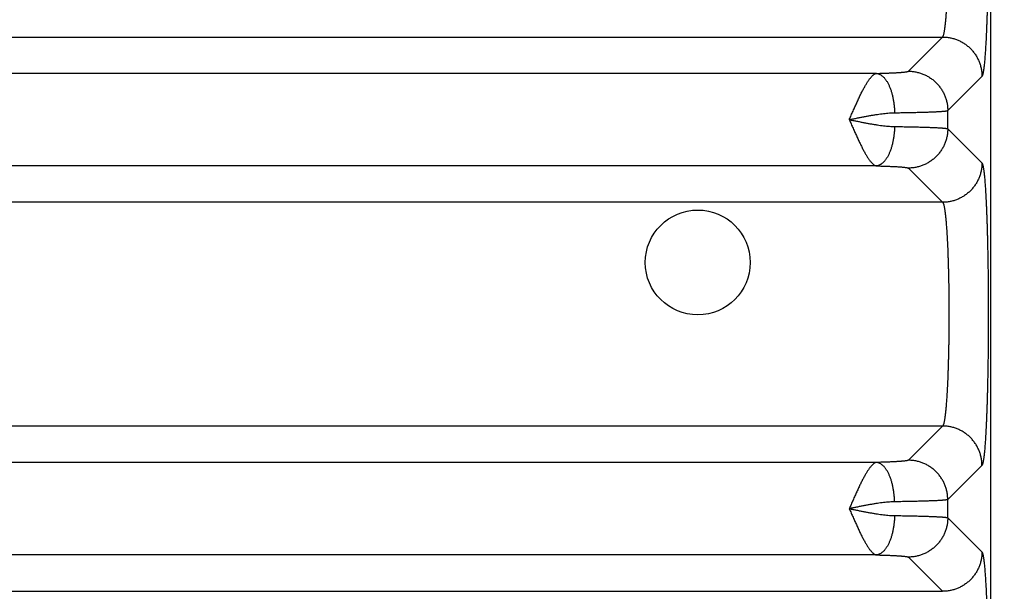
# Model space of a CAD drawing. Header units: inches. Extents: x 0 to 34, y 0 to 22.
# Tile 15 of 152: x 6.4 to 7.4, y 7.7 to 8.3. Entities that reach past the tile are written whole.
import ezdxf

# ---------------------------------------------------------------- set-up
doc = ezdxf.new("R2010")
doc.units = ezdxf.units.IN
doc.header["$LTSCALE"] = 1.87
doc.header["$MEASUREMENT"] = 0
doc.layers.get('0').update_dxf_attribs({"linetype": 'CONTINUOUS'})
doc.layers.add('DIMENSIONS', color=7, linetype='CONTINUOUS')
doc.styles.get("Standard").update_dxf_attribs({"font": 'txt', "width": 0.8})
doc.dimstyles.new('DIMSTYLE_1', dxfattribs={"dimtxt": 0.125, "dimasz": 0.18, "dimexe": 0.18, "dimexo": 0.0625, "dimgap": 0.09, "dimtad": 0, "dimtih": 1, "dimtoh": 1, "dimdec": 3, "dimzin": 4, "dimdsep": 46, "dimtxsty": 'STANDARD', "dimblk": '_FILLED', "dimblk1": '_FILLED', "dimblk2": '_FILLED', "dimcen": 0.09, "dimadec": 0, "dimazin": 0, "dimtp": 0.01, "dimtm": 0.01, "dimtfac": 1, "dimtdec": 3, "dimtofl": 0, "dimtmove": 0, "dimatfit": 3, "dimldrblk": '_FILLED', "dimfxl": 1, "dimtolj": 1, "dimtzin": 4, "dimarcsym": 0})

# ---------------------------------------------------------------- blocks, each defined once
blk = doc.blocks.new('_FILLED')
at = {"color": 0, "linetype": 'BYBLOCK'}
blk.add_solid([(0, 0), (-1, 0.1736), (-1, -0.1736)], dxfattribs=at)
blk = doc.blocks.new('*D0')
at = {"layer": 'DIMENSIONS', "color": 2, "linetype": 'CONTINUOUS'}
for p, q in [((5.74989, 8.57643), (8.29689, 8.57643)), ((8.17189, 8.57643), (8.17189, 7.73706)), ((8.17189, 6.65543), (8.17189, 7.29956)), ((7.17833, 6.65543), (8.29689, 6.65543))]:
    blk.add_line(p, q, dxfattribs=at)
at = {"layer": 'DIMENSIONS', "color": 2, "linetype": 'CONTINUOUS', "xscale": 0.18, "yscale": 0.18, "zscale": 0.18}
for p, rotation in [((8.17189, 8.57643), 90), ((8.17189, 6.65543), 270)]:
    blk.add_blockref('_FILLED', p, dxfattribs=dict(at, rotation=rotation))
at = {"layer": 'DIMENSIONS', "color": 2, "linetype": 'CONTINUOUS', "width": 0.8}
for s, p in [('1.921', (7.82189, 7.54956)), ('[', (7.82189, 7.36206)), (']', (8.42189, 7.36206)), ('48.79', (7.92189, 7.36206))]:
    blk.add_text(s, height=0.125, dxfattribs=at).set_placement(p)
blk = doc.blocks.new('*D1')
at = {"layer": 'DIMENSIONS', "color": 2, "linetype": 'CONTINUOUS'}
for p, q in [((7.34989, 10.39143), (9.04689, 10.39143)), ((8.92189, 10.39143), (8.92189, 9.22117)), ((8.92189, 6.65543), (8.92189, 8.78367)), ((7.17833, 6.65543), (9.04689, 6.65543))]:
    blk.add_line(p, q, dxfattribs=at)
at = {"layer": 'DIMENSIONS', "color": 2, "linetype": 'CONTINUOUS', "xscale": 0.18, "yscale": 0.18, "zscale": 0.18}
for p, rotation in [((8.92189, 10.39143), 90), ((8.92189, 6.65543), 270)]:
    blk.add_blockref('_FILLED', p, dxfattribs=dict(at, rotation=rotation))
at = {"layer": 'DIMENSIONS', "color": 2, "linetype": 'CONTINUOUS', "width": 0.8}
for s, p in [('3.736', (8.57189, 9.03367)), ('[', (8.57189, 8.84617)), ('94.89', (8.67189, 8.84617)), (']', (9.17189, 8.84617))]:
    blk.add_text(s, height=0.125, dxfattribs=at).set_placement(p)

msp = doc.modelspace()

# ---------------------------------------------------------------- linework, layer by layer
at = {"color": 7, "linetype": 'CONTINUOUS'}
for p, q in [((7.42189, 6.94133), (7.42189, 10.22397)), ((4.00197, 8.26534), (7.37281, 8.26534)), ((7.33808, 8.2306), (7.37281, 8.26534)), ((7.30569, 8.22839), (4.06909, 8.22839)), ((7.37804, 8.19064), (7.41278, 8.22538)), ((7.37804, 8.17222), (7.37804, 8.19064)), ((7.37804, 8.17222), (7.41278, 8.13748)), ((7.30569, 8.13447), (4.06909, 8.13447)), ((7.33808, 8.13225), (7.37281, 8.09752)), ((7.37281, 8.09752), (4.00197, 8.09752)), ((7.37281, 7.87034), (4.00197, 7.87034)), ((7.37281, 7.87034), (7.33808, 7.8356)), ((7.30569, 7.83339), (4.06909, 7.83339)), ((7.41278, 7.83038), (7.37804, 7.79564)), ((7.37804, 7.77722), (7.37804, 7.79564)), ((7.37804, 7.77722), (7.41278, 7.74248)), ((7.30569, 7.73947), (4.06909, 7.73947)), ((7.33808, 7.73725), (7.37281, 7.70252)), ((4.00197, 7.70252), (7.37281, 7.70252))]:
    msp.add_line(p, q, dxfattribs=at)
msp.add_circle((7.12439, 8.03643), 0.05325, dxfattribs=at)
for points, knots in [([(7.41898, 8.41751), (7.419, 8.41582), (7.41903, 8.41241), (7.41908, 8.40727), (7.41912, 8.4021), (7.41915, 8.39688), (7.41917, 8.39165), (7.41919, 8.3864), (7.41919, 8.38114), (7.41919, 8.37588), (7.41919, 8.37062), (7.41917, 8.36538), (7.41914, 8.36014), (7.41911, 8.35493), (7.41907, 8.34975), (7.41903, 8.3446), (7.41897, 8.3395), (7.41891, 8.33444), (7.41884, 8.32943), (7.41876, 8.32448), (7.41867, 8.31959), (7.41858, 8.31477), (7.41848, 8.31003), (7.41838, 8.30537), (7.41826, 8.30079), (7.41814, 8.29631), (7.41802, 8.29192), (7.41788, 8.28763), (7.41774, 8.28345), (7.4176, 8.27939), (7.41745, 8.27544), (7.41729, 8.27161), (7.41713, 8.26791), (7.41696, 8.26433), (7.41678, 8.26089), (7.4166, 8.25759), (7.41642, 8.25443), (7.41623, 8.25142), (7.41604, 8.24856), (7.41584, 8.24585), (7.41564, 8.2433), (7.41544, 8.24091), (7.41523, 8.23868), (7.41502, 8.23661), (7.41481, 8.23471), (7.41459, 8.23298), (7.41437, 8.23142), (7.41415, 8.23003), (7.41393, 8.22882), (7.41371, 8.22779), (7.41349, 8.22693), (7.41326, 8.22624), (7.41304, 8.22574), (7.41287, 8.22547), (7.41278, 8.22538)], [0, 0, 0, 0, 0.026419, 0.053105, 0.080013, 0.107099, 0.134313, 0.161608, 0.188936, 0.216261, 0.243563, 0.27082, 0.298005, 0.325082, 0.352012, 0.378759, 0.405295, 0.43159, 0.457618, 0.483348, 0.508748, 0.533789, 0.558441, 0.582673, 0.606456, 0.629762, 0.652566, 0.674846, 0.696575, 0.717727, 0.73827, 0.758178, 0.77743, 0.796011, 0.813901, 0.83108, 0.847521, 0.863202, 0.878103, 0.892211, 0.905512, 0.917992, 0.929636, 0.940431, 0.950364, 0.959424, 0.967604, 0.974898, 0.981299, 0.986802, 0.991405, 0.995118, 0.997964, 1, 1, 1, 1]), ([(7.37281, 8.26534), (7.37291, 8.26541), (7.3731, 8.26563), (7.37334, 8.26605), (7.37358, 8.26662), (7.37381, 8.26734), (7.37405, 8.26821), (7.37429, 8.26923), (7.37452, 8.27039), (7.37476, 8.2717), (7.37499, 8.27316), (7.37521, 8.27475), (7.37544, 8.27649), (7.37566, 8.27837), (7.37587, 8.28038), (7.37608, 8.28253), (7.37629, 8.2848), (7.37649, 8.28721), (7.37669, 8.28974), (7.37688, 8.29238), (7.37706, 8.29515), (7.37724, 8.29802), (7.37741, 8.301), (7.37758, 8.30409), (7.37773, 8.30728), (7.37789, 8.31057), (7.37803, 8.31395), (7.37817, 8.31741), (7.3783, 8.32096), (7.37842, 8.32458), (7.37853, 8.32827), (7.37864, 8.33204), (7.37873, 8.33587), (7.37879, 8.33844), (7.37882, 8.33974)], [0, 0, 0, 0, 0.00477, 0.011175, 0.019392, 0.029495, 0.041514, 0.055456, 0.07132, 0.089095, 0.108767, 0.130317, 0.153722, 0.178955, 0.205986, 0.234781, 0.265304, 0.297514, 0.331364, 0.366805, 0.403784, 0.44225, 0.482159, 0.523464, 0.566116, 0.61006, 0.655216, 0.701504, 0.748872, 0.797273, 0.84665, 0.89694, 0.948078, 1, 1, 1, 1]), ([(7.37281, 8.26534), (7.37345, 8.26534), (7.37471, 8.26531), (7.37661, 8.26517), (7.3785, 8.26494), (7.38037, 8.26462), (7.38223, 8.26422), (7.38406, 8.26372), (7.38587, 8.26314), (7.38766, 8.26247), (7.3894, 8.26172), (7.39111, 8.26089), (7.39278, 8.25998), (7.3944, 8.25898), (7.39598, 8.25792), (7.3975, 8.25678), (7.39897, 8.25557), (7.40037, 8.25429), (7.40172, 8.25294), (7.403, 8.25153), (7.40421, 8.25007), (7.40535, 8.24854), (7.40642, 8.24697), (7.40741, 8.24535), (7.40832, 8.24368), (7.40916, 8.24197), (7.40991, 8.24022), (7.41057, 8.23844), (7.41115, 8.23663), (7.41165, 8.23479), (7.41206, 8.23294), (7.41237, 8.23106), (7.4126, 8.22918), (7.41274, 8.22728), (7.41277, 8.22601), (7.41278, 8.22538)], [0, 0, 0, 0, 0.030286, 0.060575, 0.090866, 0.12116, 0.151457, 0.181756, 0.212057, 0.242361, 0.272666, 0.302974, 0.333283, 0.363593, 0.393904, 0.424217, 0.45453, 0.484843, 0.515156, 0.54547, 0.575783, 0.606095, 0.636406, 0.666717, 0.697026, 0.727333, 0.757638, 0.787942, 0.818243, 0.848543, 0.878839, 0.909133, 0.939425, 0.969714, 1, 1, 1, 1]), ([(7.27813, 8.18142), (7.27846, 8.18216), (7.27908, 8.18364), (7.28006, 8.18583), (7.28102, 8.18801), (7.28197, 8.19019), (7.28292, 8.19234), (7.28387, 8.19447), (7.28481, 8.19657), (7.28575, 8.19863), (7.28669, 8.20066), (7.28761, 8.20264), (7.28853, 8.20457), (7.28944, 8.20645), (7.29034, 8.20828), (7.29123, 8.21005), (7.29211, 8.21175), (7.29298, 8.21338), (7.29384, 8.21495), (7.29469, 8.21644), (7.29552, 8.21785), (7.29635, 8.21919), (7.29715, 8.22044), (7.29795, 8.22161), (7.29873, 8.22269), (7.2995, 8.22367), (7.30025, 8.22457), (7.30098, 8.22538), (7.30169, 8.2261), (7.30239, 8.22673), (7.30308, 8.22726), (7.30377, 8.22769), (7.30443, 8.22802), (7.30506, 8.22826), (7.30548, 8.22836), (7.30569, 8.22839)], [0, 0, 0, 0, 0.043552, 0.086878, 0.130016, 0.172883, 0.2154, 0.257484, 0.299058, 0.340038, 0.380341, 0.419878, 0.458559, 0.496304, 0.533062, 0.568791, 0.603429, 0.636896, 0.669118, 0.70006, 0.729703, 0.75802, 0.784957, 0.810457, 0.834494, 0.857095, 0.87822, 0.897875, 0.91612, 0.933043, 0.948732, 0.96329, 0.976607, 0.988755, 1, 1, 1, 1]), ([(7.30569, 8.22839), (7.30642, 8.22841), (7.30788, 8.22844), (7.31003, 8.2285), (7.31213, 8.22856), (7.31417, 8.22862), (7.31616, 8.22869), (7.31807, 8.22876), (7.31991, 8.22884), (7.32168, 8.22892), (7.32338, 8.229), (7.32499, 8.22908), (7.32652, 8.22917), (7.32796, 8.22926), (7.32932, 8.22935), (7.33059, 8.22945), (7.33176, 8.22954), (7.33284, 8.22964), (7.33382, 8.22974), (7.33471, 8.22984), (7.33549, 8.22995), (7.33618, 8.23005), (7.33676, 8.23016), (7.33724, 8.23026), (7.33761, 8.23037), (7.33789, 8.23047), (7.33803, 8.23056), (7.33808, 8.2306)], [0, 0, 0, 0, 0.067754, 0.134016, 0.198651, 0.261517, 0.322476, 0.381401, 0.438157, 0.492616, 0.544684, 0.594298, 0.641397, 0.685906, 0.727741, 0.766819, 0.803063, 0.836398, 0.866774, 0.894151, 0.918494, 0.939769, 0.957947, 0.973009, 0.984975, 0.993905, 1, 1, 1, 1]), ([(7.30569, 8.22839), (7.30598, 8.22837), (7.30658, 8.22829), (7.30746, 8.22807), (7.30833, 8.22777), (7.3092, 8.22737), (7.31007, 8.22689), (7.31092, 8.22632), (7.31175, 8.22566), (7.31258, 8.22491), (7.31339, 8.22409), (7.31418, 8.22318), (7.31495, 8.22219), (7.3157, 8.22113), (7.31642, 8.21999), (7.31713, 8.21877), (7.3178, 8.21749), (7.31845, 8.21615), (7.31907, 8.21473), (7.31966, 8.21326), (7.32021, 8.21173), (7.32073, 8.21015), (7.32122, 8.20852), (7.32168, 8.20684), (7.32209, 8.20513), (7.32247, 8.20337), (7.32281, 8.20158), (7.32311, 8.19976), (7.32337, 8.19791), (7.3236, 8.19604), (7.32378, 8.19415), (7.32391, 8.19225), (7.32401, 8.19034), (7.32405, 8.18907), (7.32406, 8.18843)], [0, 0, 0, 0, 0.018918, 0.038154, 0.057851, 0.078139, 0.099132, 0.120927, 0.143602, 0.167222, 0.191832, 0.217467, 0.244149, 0.271885, 0.300676, 0.330511, 0.361373, 0.393236, 0.42607, 0.459836, 0.494492, 0.529991, 0.566281, 0.603307, 0.641011, 0.679331, 0.718204, 0.757562, 0.797339, 0.837463, 0.877864, 0.918469, 0.959206, 1, 1, 1, 1]), ([(7.33808, 8.2306), (7.33871, 8.2306), (7.33998, 8.23057), (7.34187, 8.23043), (7.34376, 8.2302), (7.34563, 8.22988), (7.34749, 8.22948), (7.34933, 8.22898), (7.35114, 8.2284), (7.35292, 8.22773), (7.35466, 8.22698), (7.35637, 8.22615), (7.35804, 8.22524), (7.35967, 8.22425), (7.36124, 8.22318), (7.36276, 8.22204), (7.36423, 8.22083), (7.36564, 8.21955), (7.36698, 8.2182), (7.36826, 8.2168), (7.36947, 8.21533), (7.37061, 8.21381), (7.37168, 8.21223), (7.37267, 8.21061), (7.37358, 8.20894), (7.37442, 8.20723), (7.37517, 8.20548), (7.37584, 8.2037), (7.37642, 8.20189), (7.37691, 8.20006), (7.37732, 8.1982), (7.37764, 8.19633), (7.37787, 8.19444), (7.378, 8.19254), (7.37804, 8.19128), (7.37804, 8.19064)], [0, 0, 0, 0, 0.030286, 0.060574, 0.090865, 0.121159, 0.151455, 0.181754, 0.212056, 0.242359, 0.272665, 0.302972, 0.333281, 0.363591, 0.393903, 0.424215, 0.454528, 0.484842, 0.515155, 0.545469, 0.575782, 0.606094, 0.636406, 0.666716, 0.697025, 0.727332, 0.757638, 0.787942, 0.818243, 0.848542, 0.878839, 0.909133, 0.939425, 0.969714, 1, 1, 1, 1]), ([(7.27811, 8.18143), (7.27934, 8.18168), (7.28181, 8.18218), (7.28548, 8.18293), (7.28913, 8.18366), (7.29275, 8.18437), (7.29632, 8.18504), (7.29982, 8.18567), (7.30325, 8.18626), (7.30659, 8.18679), (7.30982, 8.18725), (7.31294, 8.18764), (7.31592, 8.18796), (7.31877, 8.18821), (7.32146, 8.18836), (7.32321, 8.18842), (7.32406, 8.18843)], [0, 0, 0, 0, 0.081169, 0.161805, 0.241934, 0.321238, 0.39933, 0.475919, 0.550749, 0.62349, 0.693794, 0.761356, 0.825918, 0.887309, 0.945389, 1, 1, 1, 1]), ([(7.32406, 8.18843), (7.32516, 8.18844), (7.32734, 8.18848), (7.33056, 8.18853), (7.33372, 8.18858), (7.33679, 8.18863), (7.33979, 8.18869), (7.34269, 8.18876), (7.34551, 8.18882), (7.34823, 8.18889), (7.35085, 8.18896), (7.35337, 8.18903), (7.35579, 8.18911), (7.35809, 8.18918), (7.36028, 8.18926), (7.36236, 8.18934), (7.36431, 8.18943), (7.36615, 8.18951), (7.36786, 8.1896), (7.36945, 8.18969), (7.37091, 8.18978), (7.37224, 8.18987), (7.37344, 8.18996), (7.3745, 8.19005), (7.37543, 8.19015), (7.37622, 8.19024), (7.37687, 8.19034), (7.37739, 8.19043), (7.37776, 8.19053), (7.37797, 8.1906), (7.37804, 8.19064)], [0, 0, 0, 0, 0.061019, 0.120747, 0.179108, 0.236025, 0.291425, 0.345235, 0.397373, 0.447748, 0.496275, 0.542891, 0.587544, 0.630187, 0.670761, 0.709206, 0.745467, 0.779491, 0.811229, 0.84064, 0.867685, 0.892332, 0.914544, 0.934289, 0.951537, 0.966269, 0.978475, 0.98815, 0.995306, 1, 1, 1, 1]), ([(7.27811, 8.18143), (7.27934, 8.18118), (7.2818, 8.18068), (7.28548, 8.17993), (7.28913, 8.1792), (7.29274, 8.17849), (7.2963, 8.17782), (7.29981, 8.17719), (7.30323, 8.1766), (7.30658, 8.17607), (7.30981, 8.17561), (7.31293, 8.17521), (7.31592, 8.17489), (7.31877, 8.17465), (7.32147, 8.17449), (7.32321, 8.17444), (7.32406, 8.17443)], [0, 0, 0, 0, 0.081182, 0.16179, 0.241811, 0.321011, 0.399049, 0.475603, 0.550402, 0.62318, 0.693588, 0.761251, 0.825908, 0.887373, 0.945467, 1, 1, 1, 1]), ([(7.27813, 8.18142), (7.27846, 8.18069), (7.27908, 8.17921), (7.28006, 8.17702), (7.28102, 8.17483), (7.28198, 8.17266), (7.28293, 8.1705), (7.28388, 8.16837), (7.28482, 8.16627), (7.28576, 8.16421), (7.28669, 8.16218), (7.28762, 8.1602), (7.28854, 8.15827), (7.28945, 8.15639), (7.29035, 8.15456), (7.29124, 8.15279), (7.29212, 8.15109), (7.29299, 8.14946), (7.29385, 8.14789), (7.2947, 8.1464), (7.29553, 8.14499), (7.29636, 8.14366), (7.29716, 8.14241), (7.29796, 8.14124), (7.29874, 8.14016), (7.29951, 8.13917), (7.30026, 8.13827), (7.30099, 8.13746), (7.3017, 8.13675), (7.3024, 8.13612), (7.30309, 8.13559), (7.30377, 8.13516), (7.30443, 8.13483), (7.30507, 8.13459), (7.30549, 8.1345), (7.30569, 8.13447)], [0, 0, 0, 0, 0.043509, 0.086924, 0.130114, 0.173008, 0.215535, 0.257624, 0.29921, 0.340217, 0.380547, 0.420098, 0.458785, 0.496544, 0.533313, 0.569041, 0.603673, 0.637143, 0.66939, 0.70036, 0.730001, 0.758273, 0.785173, 0.810702, 0.834805, 0.85743, 0.878534, 0.898144, 0.916346, 0.933226, 0.948895, 0.963448, 0.976787, 0.988895, 1, 1, 1, 1]), ([(7.32406, 8.17443), (7.32405, 8.17379), (7.32401, 8.17251), (7.32391, 8.17061), (7.32378, 8.16871), (7.3236, 8.16682), (7.32337, 8.16495), (7.32311, 8.1631), (7.32281, 8.16128), (7.32247, 8.15949), (7.32209, 8.15773), (7.32168, 8.15601), (7.32122, 8.15434), (7.32073, 8.1527), (7.32021, 8.15112), (7.31966, 8.14959), (7.31907, 8.14812), (7.31845, 8.14671), (7.3178, 8.14536), (7.31713, 8.14408), (7.31642, 8.14287), (7.3157, 8.14173), (7.31495, 8.14067), (7.31418, 8.13968), (7.31339, 8.13877), (7.31258, 8.13794), (7.31175, 8.1372), (7.31092, 8.13654), (7.31007, 8.13597), (7.3092, 8.13548), (7.30833, 8.13509), (7.30746, 8.13478), (7.30658, 8.13457), (7.30598, 8.13449), (7.30569, 8.13447)], [0, 0, 0, 0, 0.040794, 0.081531, 0.122137, 0.162537, 0.202662, 0.242438, 0.281797, 0.320669, 0.35899, 0.396694, 0.43372, 0.47001, 0.505508, 0.540164, 0.57393, 0.606764, 0.638627, 0.669489, 0.699324, 0.728115, 0.755851, 0.782532, 0.808167, 0.832778, 0.856397, 0.879073, 0.900867, 0.92186, 0.942149, 0.961846, 0.981082, 1, 1, 1, 1]), ([(7.32406, 8.17443), (7.32516, 8.17441), (7.32734, 8.17438), (7.33057, 8.17433), (7.33372, 8.17428), (7.3368, 8.17422), (7.33979, 8.17416), (7.3427, 8.1741), (7.34551, 8.17404), (7.34823, 8.17397), (7.35086, 8.1739), (7.35338, 8.17383), (7.35579, 8.17375), (7.35809, 8.17368), (7.36028, 8.1736), (7.36236, 8.17351), (7.36432, 8.17343), (7.36615, 8.17335), (7.36787, 8.17326), (7.36945, 8.17317), (7.37091, 8.17308), (7.37224, 8.17299), (7.37344, 8.1729), (7.3745, 8.1728), (7.37543, 8.17271), (7.37622, 8.17261), (7.37687, 8.17252), (7.37739, 8.17243), (7.37776, 8.17233), (7.37797, 8.17226), (7.37804, 8.17222)], [0, 0, 0, 0, 0.06104, 0.120787, 0.179161, 0.236086, 0.291487, 0.345289, 0.397415, 0.447781, 0.496308, 0.542929, 0.587592, 0.630244, 0.670823, 0.709269, 0.745525, 0.779541, 0.811273, 0.840678, 0.867718, 0.892358, 0.914563, 0.9343, 0.951541, 0.966269, 0.978473, 0.988148, 0.995305, 1, 1, 1, 1]), ([(7.37804, 8.17222), (7.37804, 8.17158), (7.378, 8.17032), (7.37787, 8.16842), (7.37764, 8.16653), (7.37732, 8.16466), (7.37691, 8.1628), (7.37642, 8.16097), (7.37584, 8.15915), (7.37517, 8.15737), (7.37442, 8.15563), (7.37358, 8.15392), (7.37267, 8.15225), (7.37168, 8.15063), (7.37061, 8.14905), (7.36947, 8.14753), (7.36826, 8.14606), (7.36698, 8.14465), (7.36564, 8.14331), (7.36423, 8.14203), (7.36276, 8.14082), (7.36124, 8.13968), (7.35967, 8.13861), (7.35804, 8.13762), (7.35637, 8.13671), (7.35466, 8.13587), (7.35292, 8.13512), (7.35114, 8.13446), (7.34933, 8.13387), (7.34749, 8.13338), (7.34563, 8.13297), (7.34376, 8.13265), (7.34187, 8.13243), (7.33998, 8.13229), (7.33871, 8.13225), (7.33808, 8.13225)], [0, 0, 0, 0, 0.030286, 0.060575, 0.090867, 0.121161, 0.151457, 0.181757, 0.212058, 0.242362, 0.272667, 0.302975, 0.333284, 0.363594, 0.393905, 0.424218, 0.454531, 0.484844, 0.515158, 0.545471, 0.575784, 0.606096, 0.636408, 0.666718, 0.697027, 0.727334, 0.75764, 0.787943, 0.818245, 0.848544, 0.87884, 0.909134, 0.939426, 0.969714, 1, 1, 1, 1]), ([(7.30569, 8.13447), (7.30643, 8.13445), (7.30788, 8.13441), (7.31004, 8.13436), (7.31214, 8.1343), (7.31419, 8.13423), (7.31617, 8.13417), (7.31808, 8.13409), (7.31992, 8.13402), (7.32169, 8.13394), (7.32338, 8.13386), (7.32499, 8.13378), (7.32652, 8.13369), (7.32796, 8.1336), (7.32932, 8.13351), (7.33059, 8.13341), (7.33176, 8.13332), (7.33284, 8.13322), (7.33382, 8.13312), (7.33471, 8.13301), (7.33549, 8.13291), (7.33618, 8.13281), (7.33676, 8.1327), (7.33724, 8.13259), (7.33761, 8.13249), (7.33789, 8.13238), (7.33803, 8.1323), (7.33808, 8.13225)], [0, 0, 0, 0, 0.067987, 0.134381, 0.19906, 0.261906, 0.322803, 0.381646, 0.438329, 0.492748, 0.544807, 0.594424, 0.641519, 0.686016, 0.727835, 0.766896, 0.803123, 0.836444, 0.866807, 0.894172, 0.918503, 0.939767, 0.957936, 0.972996, 0.984969, 0.993909, 1, 1, 1, 1]), ([(7.41278, 8.13748), (7.41277, 8.13684), (7.41274, 8.13558), (7.4126, 8.13368), (7.41237, 8.13179), (7.41206, 8.12992), (7.41165, 8.12806), (7.41115, 8.12623), (7.41057, 8.12442), (7.40991, 8.12264), (7.40916, 8.12089), (7.40832, 8.11918), (7.40741, 8.11751), (7.40642, 8.11589), (7.40535, 8.11431), (7.40421, 8.11279), (7.403, 8.11132), (7.40172, 8.10992), (7.40037, 8.10857), (7.39897, 8.10729), (7.3975, 8.10608), (7.39598, 8.10494), (7.3944, 8.10387), (7.39278, 8.10288), (7.39111, 8.10197), (7.3894, 8.10114), (7.38766, 8.10039), (7.38587, 8.09972), (7.38406, 8.09914), (7.38223, 8.09864), (7.38037, 8.09824), (7.3785, 8.09792), (7.37661, 8.09769), (7.37471, 8.09755), (7.37345, 8.09752), (7.37281, 8.09752)], [0, 0, 0, 0, 0.030286, 0.060575, 0.090867, 0.121161, 0.151457, 0.181757, 0.212058, 0.242362, 0.272667, 0.302974, 0.333283, 0.363594, 0.393905, 0.424217, 0.45453, 0.484844, 0.515157, 0.54547, 0.575783, 0.606096, 0.636407, 0.666717, 0.697026, 0.727334, 0.757639, 0.787943, 0.818244, 0.848543, 0.87884, 0.909134, 0.939425, 0.969714, 1, 1, 1, 1]), ([(7.41278, 8.13748), (7.41287, 8.13739), (7.41304, 8.13712), (7.41326, 8.13662), (7.41348, 8.13595), (7.4137, 8.13511), (7.41392, 8.13409), (7.41414, 8.1329), (7.41436, 8.13153), (7.41457, 8.13), (7.41479, 8.1283), (7.415, 8.12643), (7.41521, 8.1244), (7.41542, 8.12221), (7.41562, 8.11986), (7.41582, 8.11735), (7.41601, 8.11469), (7.4162, 8.11187), (7.41639, 8.10891), (7.41657, 8.10581), (7.41675, 8.10256), (7.41692, 8.09918), (7.41709, 8.09566), (7.41726, 8.09202), (7.41741, 8.08825), (7.41756, 8.08436), (7.41771, 8.08036), (7.41785, 8.07625), (7.41798, 8.07203), (7.41811, 8.0677), (7.41823, 8.06329), (7.41835, 8.05878), (7.41845, 8.05418), (7.41855, 8.04951), (7.41865, 8.04476), (7.41873, 8.03993), (7.41881, 8.03505), (7.41889, 8.03011), (7.41895, 8.02511), (7.41901, 8.02007), (7.41906, 8.01498), (7.4191, 8.00986), (7.41913, 8.00471), (7.41916, 7.99953), (7.41918, 7.99434), (7.41919, 7.98914), (7.4192, 7.98393), (7.41919, 7.97871), (7.41918, 7.97351), (7.41916, 7.96832), (7.41913, 7.96314), (7.4191, 7.95799), (7.41906, 7.95287), (7.41901, 7.94778), (7.41895, 7.94274), (7.41889, 7.93774), (7.41881, 7.9328), (7.41873, 7.92792), (7.41865, 7.9231), (7.41855, 7.91834), (7.41845, 7.91367), (7.41835, 7.90907), (7.41823, 7.90456), (7.41811, 7.90015), (7.41798, 7.89583), (7.41785, 7.89161), (7.41771, 7.88749), (7.41756, 7.88349), (7.41741, 7.8796), (7.41726, 7.87583), (7.41709, 7.87219), (7.41692, 7.86867), (7.41675, 7.86529), (7.41657, 7.86205), (7.41639, 7.85894), (7.4162, 7.85598), (7.41601, 7.85317), (7.41582, 7.8505), (7.41562, 7.84799), (7.41541, 7.84564), (7.41521, 7.84345), (7.415, 7.84141), (7.41479, 7.83955), (7.41457, 7.83785), (7.41436, 7.83631), (7.41414, 7.83495), (7.41392, 7.83376), (7.4137, 7.83274), (7.41348, 7.8319), (7.41326, 7.83123), (7.41304, 7.83073), (7.41287, 7.83047), (7.41278, 7.83038)], [0, 0, 0, 0, 0.001261, 0.003018, 0.005307, 0.00814, 0.011525, 0.01546, 0.019944, 0.024972, 0.03054, 0.036643, 0.043274, 0.050427, 0.058097, 0.066277, 0.074956, 0.084121, 0.093761, 0.103868, 0.114431, 0.125437, 0.136871, 0.148719, 0.16097, 0.173612, 0.18663, 0.200007, 0.213725, 0.22777, 0.242127, 0.256782, 0.271716, 0.286913, 0.302354, 0.31802, 0.333894, 0.349957, 0.366193, 0.382583, 0.399108, 0.415749, 0.432487, 0.449301, 0.466172, 0.483082, 0.500011, 0.516942, 0.533853, 0.550725, 0.567539, 0.584274, 0.600914, 0.617439, 0.633831, 0.650068, 0.666131, 0.682003, 0.697667, 0.713108, 0.728305, 0.743241, 0.757896, 0.772253, 0.786297, 0.800015, 0.813392, 0.82641, 0.839052, 0.851303, 0.863151, 0.874584, 0.885588, 0.89615, 0.906257, 0.915897, 0.925062, 0.933739, 0.941919, 0.949591, 0.956749, 0.963386, 0.969493, 0.97506, 0.980085, 0.984566, 0.988499, 0.99188, 0.99471, 0.996993, 0.998744, 1, 1, 1, 1]), ([(7.37281, 8.09752), (7.37291, 8.09744), (7.3731, 8.09723), (7.37334, 8.09681), (7.37358, 8.09623), (7.37382, 8.09551), (7.37406, 8.09464), (7.37429, 8.09362), (7.37453, 8.09245), (7.37476, 8.09113), (7.37499, 8.08966), (7.37522, 8.08806), (7.37544, 8.08631), (7.37566, 8.08443), (7.37588, 8.08241), (7.37609, 8.08025), (7.3763, 8.07797), (7.3765, 8.07556), (7.37669, 8.07302), (7.37688, 8.07037), (7.37707, 8.06759), (7.37725, 8.06471), (7.37742, 8.06171), (7.37758, 8.05862), (7.37774, 8.05542), (7.37789, 8.05212), (7.37804, 8.04873), (7.37817, 8.04526), (7.3783, 8.0417), (7.37842, 8.03806), (7.37854, 8.03435), (7.37864, 8.03058), (7.37874, 8.02674), (7.37883, 8.02284), (7.37891, 8.01889), (7.37898, 8.01489), (7.37904, 8.01086), (7.3791, 8.00678), (7.37914, 8.00268), (7.37918, 7.99854), (7.3792, 7.99439), (7.37922, 7.99023), (7.37923, 7.98605), (7.37923, 7.98188), (7.37922, 7.9777), (7.37921, 7.97354), (7.37918, 7.96939), (7.37914, 7.96526), (7.3791, 7.96115), (7.37904, 7.95707), (7.37898, 7.95303), (7.37891, 7.94903), (7.37883, 7.94508), (7.37874, 7.94118), (7.37864, 7.93734), (7.37854, 7.93356), (7.37843, 7.92985), (7.3783, 7.92621), (7.37818, 7.92265), (7.37804, 7.91917), (7.37789, 7.91578), (7.37774, 7.91248), (7.37758, 7.90927), (7.37742, 7.90617), (7.37725, 7.90317), (7.37707, 7.90028), (7.37688, 7.89751), (7.37669, 7.89485), (7.3765, 7.89231), (7.3763, 7.8899), (7.37609, 7.88761), (7.37588, 7.88546), (7.37566, 7.88343), (7.37544, 7.88155), (7.37522, 7.8798), (7.37499, 7.87819), (7.37476, 7.87673), (7.37453, 7.87541), (7.37429, 7.87424), (7.37406, 7.87322), (7.37382, 7.87235), (7.37358, 7.87162), (7.37334, 7.87105), (7.3731, 7.87063), (7.37291, 7.87041), (7.37281, 7.87034)], [0, 0, 0, 0, 0.001571, 0.00368, 0.006386, 0.009715, 0.013676, 0.018274, 0.023509, 0.029376, 0.035869, 0.042979, 0.050696, 0.059013, 0.067921, 0.077409, 0.087463, 0.09807, 0.109216, 0.120886, 0.133065, 0.145736, 0.158882, 0.172486, 0.186529, 0.200993, 0.215859, 0.231105, 0.246711, 0.262657, 0.278921, 0.295484, 0.312321, 0.32941, 0.346728, 0.36425, 0.381955, 0.39982, 0.417821, 0.435931, 0.454127, 0.472385, 0.49068, 0.508988, 0.527285, 0.545545, 0.563744, 0.581858, 0.599862, 0.617734, 0.635449, 0.652982, 0.670309, 0.687408, 0.704257, 0.720833, 0.737114, 0.753076, 0.768698, 0.783959, 0.79884, 0.813321, 0.82738, 0.841, 0.854161, 0.866846, 0.879039, 0.890722, 0.901879, 0.912497, 0.922561, 0.932057, 0.940973, 0.949297, 0.95702, 0.964133, 0.970626, 0.976492, 0.981726, 0.986324, 0.990285, 0.993614, 0.99632, 0.998429, 1, 1, 1, 1]), ([(7.41278, 7.83038), (7.41277, 7.83101), (7.41274, 7.83228), (7.4126, 7.83418), (7.41237, 7.83606), (7.41206, 7.83794), (7.41165, 7.83979), (7.41115, 7.84163), (7.41057, 7.84344), (7.40991, 7.84522), (7.40916, 7.84697), (7.40832, 7.84868), (7.40741, 7.85035), (7.40642, 7.85197), (7.40535, 7.85354), (7.40421, 7.85507), (7.403, 7.85653), (7.40172, 7.85794), (7.40037, 7.85929), (7.39897, 7.86057), (7.3975, 7.86178), (7.39598, 7.86292), (7.3944, 7.86398), (7.39278, 7.86498), (7.39111, 7.86589), (7.3894, 7.86672), (7.38766, 7.86747), (7.38587, 7.86814), (7.38406, 7.86872), (7.38223, 7.86922), (7.38037, 7.86962), (7.3785, 7.86994), (7.37661, 7.87017), (7.37471, 7.87031), (7.37345, 7.87034), (7.37281, 7.87034)], [0, 0, 0, 0, 0.030286, 0.060575, 0.090866, 0.121161, 0.151457, 0.181756, 0.212058, 0.242361, 0.272667, 0.302974, 0.333283, 0.363594, 0.393905, 0.424217, 0.45453, 0.484844, 0.515157, 0.54547, 0.575783, 0.606096, 0.636407, 0.666717, 0.697026, 0.727333, 0.757639, 0.787942, 0.818244, 0.848543, 0.87884, 0.909134, 0.939425, 0.969714, 1, 1, 1, 1]), ([(7.30569, 7.83339), (7.30548, 7.83336), (7.30506, 7.83326), (7.30441, 7.83302), (7.30374, 7.83268), (7.30307, 7.83224), (7.30238, 7.83171), (7.30169, 7.83109), (7.30097, 7.83037), (7.30024, 7.82956), (7.29948, 7.82866), (7.29872, 7.82767), (7.29794, 7.82659), (7.29714, 7.82542), (7.29633, 7.82417), (7.29551, 7.82283), (7.29468, 7.82142), (7.29383, 7.81993), (7.29297, 7.81836), (7.2921, 7.81672), (7.29122, 7.81502), (7.29033, 7.81325), (7.28943, 7.81143), (7.28852, 7.80954), (7.2876, 7.80761), (7.28667, 7.80563), (7.28574, 7.8036), (7.2848, 7.80153), (7.28385, 7.79944), (7.28291, 7.79731), (7.28196, 7.79515), (7.281, 7.79298), (7.28004, 7.7908), (7.27905, 7.78861), (7.27844, 7.78713), (7.27811, 7.78639)], [0, 0, 0, 0, 0.011289, 0.023718, 0.037199, 0.051663, 0.067252, 0.08408, 0.102276, 0.121945, 0.143117, 0.165754, 0.189863, 0.215387, 0.242273, 0.270534, 0.300182, 0.331162, 0.363409, 0.396861, 0.43147, 0.467182, 0.503937, 0.541681, 0.580352, 0.619886, 0.660196, 0.701166, 0.74269, 0.784715, 0.827194, 0.870039, 0.913136, 0.956373, 1, 1, 1, 1]), ([(7.33808, 7.8356), (7.33803, 7.83556), (7.33789, 7.83547), (7.33761, 7.83537), (7.33724, 7.83526), (7.33676, 7.83516), (7.33618, 7.83505), (7.33549, 7.83495), (7.33471, 7.83484), (7.33382, 7.83474), (7.33284, 7.83464), (7.33176, 7.83454), (7.33059, 7.83445), (7.32932, 7.83435), (7.32796, 7.83426), (7.32652, 7.83417), (7.32499, 7.83408), (7.32338, 7.834), (7.32169, 7.83392), (7.31992, 7.83384), (7.31808, 7.83376), (7.31617, 7.83369), (7.31419, 7.83362), (7.31214, 7.83356), (7.31004, 7.8335), (7.30788, 7.83344), (7.30643, 7.83341), (7.30569, 7.83339)], [0, 0, 0, 0, 0.006091, 0.015033, 0.027007, 0.04207, 0.06024, 0.081507, 0.105841, 0.13321, 0.163577, 0.196902, 0.233133, 0.2722, 0.314024, 0.358527, 0.405628, 0.45525, 0.507315, 0.561742, 0.618436, 0.67729, 0.738194, 0.801043, 0.865717, 0.932096, 1, 1, 1, 1]), ([(7.32406, 7.79343), (7.32405, 7.79407), (7.32401, 7.79534), (7.32391, 7.79725), (7.32378, 7.79915), (7.3236, 7.80104), (7.32337, 7.80291), (7.32311, 7.80476), (7.32281, 7.80658), (7.32247, 7.80837), (7.32209, 7.81013), (7.32168, 7.81185), (7.32122, 7.81352), (7.32073, 7.81515), (7.32021, 7.81673), (7.31966, 7.81826), (7.31907, 7.81973), (7.31845, 7.82115), (7.3178, 7.82249), (7.31713, 7.82377), (7.31642, 7.82499), (7.3157, 7.82613), (7.31495, 7.82719), (7.31418, 7.82818), (7.31339, 7.82909), (7.31258, 7.82992), (7.31175, 7.83066), (7.31092, 7.83132), (7.31007, 7.83189), (7.3092, 7.83237), (7.30833, 7.83277), (7.30746, 7.83307), (7.30658, 7.83329), (7.30598, 7.83337), (7.30569, 7.83339)], [0, 0, 0, 0, 0.040795, 0.081531, 0.122137, 0.162537, 0.202662, 0.242438, 0.281797, 0.320669, 0.358989, 0.396693, 0.43372, 0.47001, 0.505508, 0.540164, 0.57393, 0.606764, 0.638627, 0.669489, 0.699324, 0.728115, 0.755851, 0.782532, 0.808168, 0.832778, 0.856398, 0.879073, 0.900867, 0.921861, 0.942149, 0.961846, 0.981082, 1, 1, 1, 1]), ([(7.37804, 7.79564), (7.37804, 7.79628), (7.378, 7.79754), (7.37787, 7.79944), (7.37764, 7.80133), (7.37732, 7.8032), (7.37691, 7.80506), (7.37642, 7.80689), (7.37584, 7.8087), (7.37517, 7.81048), (7.37442, 7.81223), (7.37358, 7.81394), (7.37267, 7.81561), (7.37168, 7.81723), (7.37061, 7.81881), (7.36947, 7.82033), (7.36826, 7.8218), (7.36698, 7.8232), (7.36564, 7.82455), (7.36423, 7.82583), (7.36276, 7.82704), (7.36124, 7.82818), (7.35967, 7.82925), (7.35804, 7.83024), (7.35637, 7.83115), (7.35466, 7.83198), (7.35292, 7.83273), (7.35114, 7.8334), (7.34933, 7.83398), (7.34749, 7.83448), (7.34563, 7.83488), (7.34376, 7.8352), (7.34187, 7.83543), (7.33998, 7.83557), (7.33871, 7.8356), (7.33808, 7.8356)], [0, 0, 0, 0, 0.030286, 0.060575, 0.090867, 0.121161, 0.151457, 0.181757, 0.212058, 0.242362, 0.272667, 0.302975, 0.333284, 0.363594, 0.393905, 0.424218, 0.454531, 0.484844, 0.515158, 0.545471, 0.575784, 0.606096, 0.636408, 0.666718, 0.697027, 0.727334, 0.75764, 0.787943, 0.818245, 0.848544, 0.87884, 0.909134, 0.939426, 0.969714, 1, 1, 1, 1]), ([(7.32406, 7.79343), (7.32321, 7.79342), (7.32147, 7.79337), (7.31878, 7.79321), (7.31593, 7.79296), (7.31294, 7.79264), (7.30982, 7.79225), (7.30658, 7.79178), (7.30324, 7.79126), (7.29981, 7.79067), (7.29631, 7.79004), (7.29274, 7.78937), (7.28913, 7.78866), (7.28548, 7.78793), (7.28181, 7.78718), (7.27935, 7.78668), (7.27812, 7.78643)], [0, 0, 0, 0, 0.054476, 0.112536, 0.173996, 0.238667, 0.306358, 0.3768, 0.449615, 0.524455, 0.601043, 0.6791, 0.758302, 0.838313, 0.918924, 1, 1, 1, 1]), ([(7.37804, 7.79564), (7.37797, 7.7956), (7.37776, 7.79553), (7.37739, 7.79543), (7.37687, 7.79534), (7.37622, 7.79524), (7.37543, 7.79515), (7.3745, 7.79505), (7.37344, 7.79496), (7.37224, 7.79487), (7.37091, 7.79478), (7.36945, 7.79469), (7.36787, 7.7946), (7.36615, 7.79451), (7.36432, 7.79443), (7.36236, 7.79434), (7.36028, 7.79426), (7.35809, 7.79418), (7.35579, 7.79411), (7.35338, 7.79403), (7.35086, 7.79396), (7.34823, 7.79389), (7.34551, 7.79382), (7.3427, 7.79376), (7.33979, 7.79369), (7.3368, 7.79363), (7.33372, 7.79358), (7.33057, 7.79353), (7.32734, 7.79348), (7.32516, 7.79344), (7.32406, 7.79343)], [0, 0, 0, 0, 0.004695, 0.011852, 0.021527, 0.033731, 0.048459, 0.0657, 0.085437, 0.107642, 0.132282, 0.159322, 0.188727, 0.220459, 0.254475, 0.290731, 0.329177, 0.369756, 0.412407, 0.457071, 0.503692, 0.552218, 0.602584, 0.654711, 0.708513, 0.763914, 0.820839, 0.879213, 0.93896, 1, 1, 1, 1]), ([(7.27811, 7.78639), (7.27843, 7.78567), (7.2791, 7.78422), (7.28005, 7.78203), (7.28102, 7.77985), (7.28197, 7.77768), (7.28292, 7.77553), (7.28387, 7.77339), (7.28481, 7.77129), (7.28575, 7.76923), (7.28669, 7.7672), (7.28762, 7.76522), (7.28854, 7.76328), (7.28944, 7.7614), (7.29034, 7.75957), (7.29124, 7.75781), (7.29212, 7.7561), (7.29299, 7.75447), (7.29385, 7.7529), (7.29469, 7.75141), (7.29553, 7.75), (7.29635, 7.74866), (7.29716, 7.74741), (7.29796, 7.74624), (7.29874, 7.74516), (7.29951, 7.74417), (7.30026, 7.74327), (7.30099, 7.74247), (7.3017, 7.74175), (7.3024, 7.74113), (7.30309, 7.7406), (7.30377, 7.74017), (7.30443, 7.73983), (7.30507, 7.73959), (7.30549, 7.7395), (7.30569, 7.73947)], [0, 0, 0, 0, 0.042958, 0.086264, 0.129393, 0.172269, 0.214818, 0.256959, 0.298601, 0.339647, 0.380006, 0.419587, 0.458309, 0.496102, 0.532904, 0.568663, 0.603326, 0.636826, 0.669102, 0.700101, 0.729769, 0.758066, 0.784991, 0.810543, 0.834668, 0.857314, 0.878436, 0.898064, 0.916281, 0.933176, 0.948857, 0.963422, 0.976771, 0.988888, 1, 1, 1, 1]), ([(7.27812, 7.78643), (7.27935, 7.78618), (7.28181, 7.78568), (7.28548, 7.78493), (7.28913, 7.7842), (7.29274, 7.78349), (7.2963, 7.78282), (7.29981, 7.78219), (7.30323, 7.7816), (7.30657, 7.78107), (7.30981, 7.78061), (7.31293, 7.78021), (7.31592, 7.77989), (7.31877, 7.77965), (7.32147, 7.77949), (7.32321, 7.77944), (7.32406, 7.77943)], [0, 0, 0, 0, 0.080977, 0.1617, 0.241733, 0.320894, 0.398908, 0.475484, 0.55032, 0.623117, 0.693531, 0.761202, 0.825872, 0.887352, 0.945459, 1, 1, 1, 1]), ([(7.32406, 7.77943), (7.32405, 7.77879), (7.32401, 7.77751), (7.32391, 7.77561), (7.32378, 7.77371), (7.3236, 7.77182), (7.32337, 7.76995), (7.32311, 7.7681), (7.32281, 7.76628), (7.32247, 7.76449), (7.32209, 7.76273), (7.32168, 7.76101), (7.32122, 7.75934), (7.32073, 7.7577), (7.32021, 7.75612), (7.31966, 7.75459), (7.31907, 7.75312), (7.31845, 7.75171), (7.3178, 7.75036), (7.31713, 7.74908), (7.31642, 7.74787), (7.3157, 7.74673), (7.31495, 7.74567), (7.31418, 7.74468), (7.31339, 7.74377), (7.31258, 7.74294), (7.31175, 7.7422), (7.31092, 7.74154), (7.31007, 7.74097), (7.3092, 7.74048), (7.30833, 7.74009), (7.30746, 7.73978), (7.30658, 7.73957), (7.30598, 7.73949), (7.30569, 7.73947)], [0, 0, 0, 0, 0.040794, 0.081531, 0.122137, 0.162537, 0.202662, 0.242438, 0.281797, 0.320669, 0.35899, 0.396694, 0.43372, 0.47001, 0.505508, 0.540164, 0.57393, 0.606764, 0.638627, 0.669489, 0.699324, 0.728115, 0.755851, 0.782532, 0.808167, 0.832778, 0.856397, 0.879073, 0.900867, 0.92186, 0.942149, 0.961846, 0.981082, 1, 1, 1, 1]), ([(7.32406, 7.77943), (7.32516, 7.77941), (7.32734, 7.77938), (7.33057, 7.77933), (7.33372, 7.77928), (7.3368, 7.77922), (7.33979, 7.77916), (7.3427, 7.7791), (7.34551, 7.77904), (7.34823, 7.77897), (7.35086, 7.7789), (7.35338, 7.77883), (7.35579, 7.77875), (7.35809, 7.77868), (7.36028, 7.7786), (7.36236, 7.77851), (7.36432, 7.77843), (7.36615, 7.77835), (7.36787, 7.77826), (7.36945, 7.77817), (7.37091, 7.77808), (7.37224, 7.77799), (7.37344, 7.7779), (7.3745, 7.7778), (7.37543, 7.77771), (7.37622, 7.77761), (7.37687, 7.77752), (7.37739, 7.77743), (7.37776, 7.77733), (7.37797, 7.77726), (7.37804, 7.77722)], [0, 0, 0, 0, 0.06104, 0.120787, 0.179161, 0.236086, 0.291487, 0.345289, 0.397415, 0.447781, 0.496307, 0.542929, 0.587592, 0.630243, 0.670823, 0.709268, 0.745524, 0.779541, 0.811272, 0.840678, 0.867718, 0.892358, 0.914563, 0.9343, 0.951541, 0.966269, 0.978473, 0.988148, 0.995305, 1, 1, 1, 1]), ([(7.37804, 7.77722), (7.37804, 7.77658), (7.378, 7.77532), (7.37787, 7.77342), (7.37764, 7.77153), (7.37732, 7.76966), (7.37691, 7.7678), (7.37642, 7.76597), (7.37584, 7.76415), (7.37517, 7.76237), (7.37442, 7.76063), (7.37358, 7.75892), (7.37267, 7.75725), (7.37168, 7.75563), (7.37061, 7.75405), (7.36947, 7.75253), (7.36826, 7.75106), (7.36698, 7.74965), (7.36564, 7.74831), (7.36423, 7.74703), (7.36276, 7.74582), (7.36124, 7.74468), (7.35967, 7.74361), (7.35804, 7.74262), (7.35637, 7.74171), (7.35466, 7.74087), (7.35292, 7.74012), (7.35114, 7.73946), (7.34933, 7.73887), (7.34749, 7.73838), (7.34563, 7.73797), (7.34376, 7.73765), (7.34187, 7.73743), (7.33998, 7.73729), (7.33871, 7.73725), (7.33808, 7.73725)], [0, 0, 0, 0, 0.030286, 0.060575, 0.090867, 0.121161, 0.151457, 0.181757, 0.212058, 0.242362, 0.272667, 0.302975, 0.333284, 0.363594, 0.393905, 0.424218, 0.454531, 0.484844, 0.515158, 0.545471, 0.575784, 0.606096, 0.636408, 0.666718, 0.697027, 0.727334, 0.75764, 0.787943, 0.818245, 0.848544, 0.87884, 0.909134, 0.939426, 0.969714, 1, 1, 1, 1]), ([(7.30569, 7.73947), (7.30643, 7.73945), (7.30788, 7.73941), (7.31004, 7.73936), (7.31214, 7.7393), (7.31419, 7.73923), (7.31617, 7.73917), (7.31808, 7.73909), (7.31992, 7.73902), (7.32169, 7.73894), (7.32338, 7.73886), (7.32499, 7.73878), (7.32652, 7.73869), (7.32796, 7.7386), (7.32932, 7.73851), (7.33059, 7.73841), (7.33176, 7.73832), (7.33284, 7.73822), (7.33382, 7.73812), (7.33471, 7.73801), (7.33549, 7.73791), (7.33618, 7.73781), (7.33676, 7.7377), (7.33724, 7.73759), (7.33761, 7.73749), (7.33789, 7.73738), (7.33803, 7.7373), (7.33808, 7.73725)], [0, 0, 0, 0, 0.067987, 0.134381, 0.199061, 0.261907, 0.322803, 0.381646, 0.43833, 0.492748, 0.544808, 0.594424, 0.641519, 0.686016, 0.727835, 0.766896, 0.803124, 0.836444, 0.866807, 0.894172, 0.918503, 0.939767, 0.957936, 0.972996, 0.984969, 0.993909, 1, 1, 1, 1]), ([(7.41278, 7.74248), (7.41277, 7.74184), (7.41274, 7.74058), (7.4126, 7.73868), (7.41237, 7.73679), (7.41206, 7.73492), (7.41165, 7.73306), (7.41115, 7.73123), (7.41057, 7.72942), (7.40991, 7.72764), (7.40916, 7.72589), (7.40832, 7.72418), (7.40741, 7.72251), (7.40642, 7.72089), (7.40535, 7.71931), (7.40421, 7.71779), (7.403, 7.71632), (7.40172, 7.71492), (7.40037, 7.71357), (7.39897, 7.71229), (7.3975, 7.71108), (7.39598, 7.70994), (7.3944, 7.70887), (7.39278, 7.70788), (7.39111, 7.70697), (7.3894, 7.70614), (7.38766, 7.70539), (7.38587, 7.70472), (7.38406, 7.70414), (7.38223, 7.70364), (7.38037, 7.70324), (7.3785, 7.70292), (7.37661, 7.70269), (7.37471, 7.70255), (7.37345, 7.70252), (7.37281, 7.70252)], [0, 0, 0, 0, 0.030286, 0.060575, 0.090866, 0.121161, 0.151457, 0.181756, 0.212058, 0.242361, 0.272667, 0.302974, 0.333283, 0.363594, 0.393905, 0.424217, 0.45453, 0.484844, 0.515157, 0.54547, 0.575783, 0.606096, 0.636407, 0.666717, 0.697026, 0.727333, 0.757639, 0.787942, 0.818244, 0.848543, 0.87884, 0.909134, 0.939425, 0.969714, 1, 1, 1, 1]), ([(7.41278, 7.74248), (7.41287, 7.74238), (7.41304, 7.74212), (7.41326, 7.74161), (7.41349, 7.74093), (7.41371, 7.74007), (7.41393, 7.73904), (7.41415, 7.73783), (7.41437, 7.73644), (7.41459, 7.73488), (7.41481, 7.73315), (7.41502, 7.73125), (7.41523, 7.72918), (7.41544, 7.72695), (7.41564, 7.72456), (7.41584, 7.72201), (7.41604, 7.7193), (7.41623, 7.71644), (7.41642, 7.71342), (7.4166, 7.71027), (7.41678, 7.70696), (7.41696, 7.70353), (7.41713, 7.69995), (7.41729, 7.69625), (7.41745, 7.69242), (7.4176, 7.68847), (7.41774, 7.68441), (7.41788, 7.68023), (7.41802, 7.67594), (7.41814, 7.67155), (7.41826, 7.66707), (7.41838, 7.66249), (7.41848, 7.65783), (7.41858, 7.65309), (7.41867, 7.64827), (7.41876, 7.64338), (7.41884, 7.63843), (7.41891, 7.63342), (7.41897, 7.62836), (7.41903, 7.62326), (7.41907, 7.61811), (7.41911, 7.61293), (7.41914, 7.60772), (7.41917, 7.60249), (7.41919, 7.59724), (7.41919, 7.59199), (7.41919, 7.58673), (7.41919, 7.58147), (7.41917, 7.57621), (7.41915, 7.57098), (7.41912, 7.56577), (7.41908, 7.56059), (7.41903, 7.55545), (7.419, 7.55204), (7.41898, 7.55035)], [0, 0, 0, 0, 0.002036, 0.004881, 0.008593, 0.013195, 0.018696, 0.025096, 0.032387, 0.040566, 0.049625, 0.059557, 0.070352, 0.081999, 0.094482, 0.107785, 0.121894, 0.136794, 0.152473, 0.168912, 0.186089, 0.203979, 0.222562, 0.241816, 0.261725, 0.282265, 0.303411, 0.325137, 0.347415, 0.370222, 0.393531, 0.417315, 0.441545, 0.466194, 0.491232, 0.516631, 0.542359, 0.568387, 0.594684, 0.62122, 0.647966, 0.674894, 0.701968, 0.729151, 0.756408, 0.783711, 0.811038, 0.838366, 0.86566, 0.892872, 0.919958, 0.946871, 0.973566, 1, 1, 1, 1])]:
    msp.add_open_spline(points, degree=3, knots=knots, dxfattribs=at)

# ---------------------------------------------------------------- dimensions: what is measured, and where the dimension line sits
at = {"layer": 'DIMENSIONS', "color": 2, "linetype": 'CONTINUOUS'}
for base, p1, p2, angle, picture, middle in [((8.92189, 6.65543), (7.34989, 10.39143), (7.17833, 6.65543), 270, '*D1', (8.92189, 9.00242)), ((8.17189, 8.57643), (7.17833, 6.65543), (5.74989, 8.57643), 90, '*D0', (8.17189, 7.51831))]:
    dim = msp.add_linear_dim(base=base, p1=p1, p2=p2, angle=angle, dimstyle='DIMSTYLE_1', dxfattribs=at)
    dim.commit()
    dim.dimension.update_dxf_attribs({"geometry": picture, "text_midpoint": middle, "dimtype": 160})

doc.saveas('drawing.dxf')
